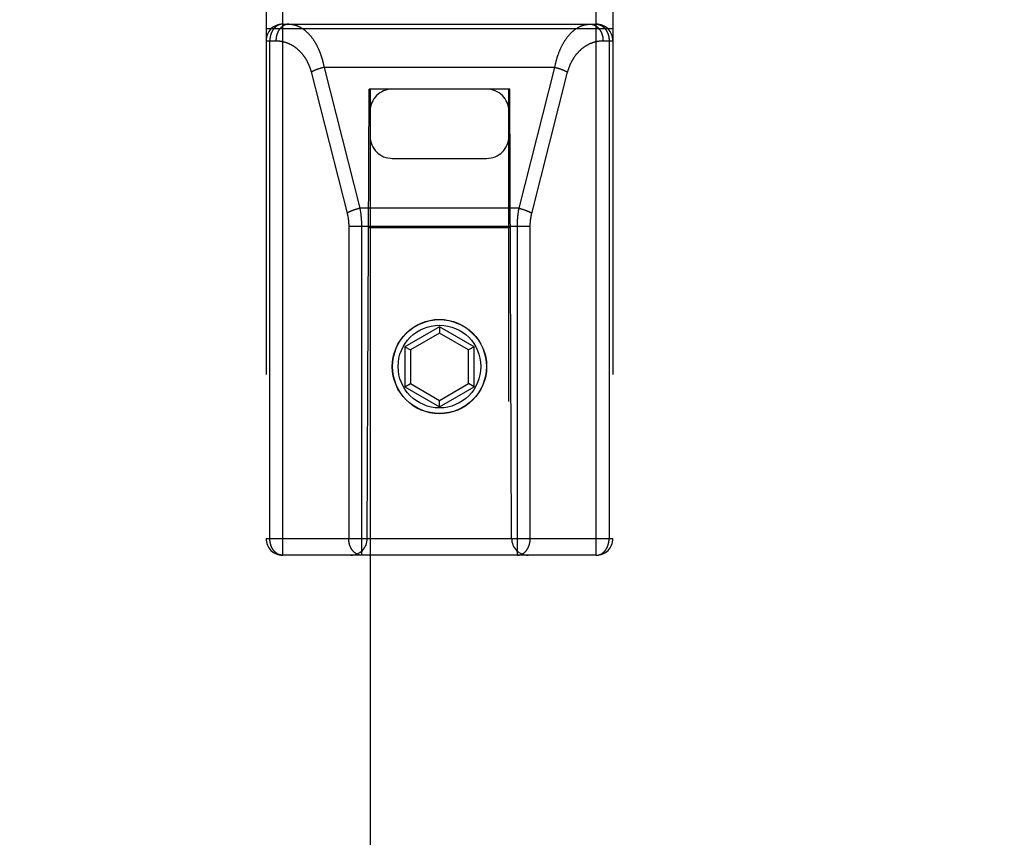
# Model space of a CAD drawing. Header units: inches. Extents: x 0 to 260, y 0 to 168.
# Tile 59 of 95: x 79.01 to 80.79, y 115.24 to 116.72. Entities that reach past the tile are written whole.
import ezdxf

# ---------------------------------------------------------------- set-up
doc = ezdxf.new("R2010")
doc.units = ezdxf.units.IN
doc.header["$LTSCALE"] = 14.290393
doc.header["$MEASUREMENT"] = 0
doc.linetypes.add('HIDDEN', pattern=[0.2, 0.1, -0.1])
doc.layers.get('0').update_dxf_attribs({"linetype": 'CONTINUOUS'})
for name, color, linetype in [('02___PRT_ALL_AXES', 7, 'CONTINUOUS'), ('DEFAULT_2', 8, 'HIDDEN'), ('DIMENSIONS', 7, 'CONTINUOUS')]:
    doc.layers.add(name, color=color, linetype=linetype)
doc.styles.get("Standard").update_dxf_attribs({"font": 'arial.ttf'})
doc.dimstyles.new('DIMSTYLE_1', dxfattribs={"dimtxt": 1.146288, "dimasz": 1.528384, "dimexe": 0.09, "dimexo": 0.07, "dimgap": 0.0375, "dimtad": 0, "dimtih": 1, "dimtoh": 1, "dimzin": 4, "dimdsep": 46, "dimtxsty": 'Standard', "dimblk": '_FILLED', "dimblk1": '_FILLED', "dimblk2": '_FILLED', "dimcen": 0.09, "dimazin": 1, "dimtfac": 1, "dimtofl": 0, "dimtmove": 0, "dimatfit": 3, "dimldrblk": '_FILLED', "dimfxl": 1, "dimtolj": 1, "dimtzin": 4, "dimarcsym": 0})

# ---------------------------------------------------------------- blocks, each defined once
blk = doc.blocks.new('_FILLED')
at = {"color": 0, "linetype": 'ByBlock'}
blk.add_solid([(0, 0), (-1, 0.2), (-1, -0.2)], dxfattribs=at)
blk = doc.blocks.new('*D13')
at = {"layer": 'DIMENSIONS', "color": 2, "linetype": 'Continuous'}
for p, q in [((78.955, 94.312), (76.0215, 94.312)), ((82.58, 94.312), (85.6367, 94.312))]:
    blk.add_line(p, q, dxfattribs=at)
at = {"layer": 'DIMENSIONS', "color": 2, "linetype": 'Continuous', "xscale": 1.5283842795, "yscale": 1.5283842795, "zscale": 1.5283842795}
blk.add_blockref('_FILLED', (78.955, 94.312), dxfattribs=at)
at = {"layer": 'DIMENSIONS', "color": 2, "linetype": 'Continuous', "xscale": 1.5283842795, "yscale": 1.5283842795, "zscale": 1.5283842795, "rotation": 180}
blk.add_blockref('_FILLED', (82.58, 94.312), dxfattribs=at)
at = {"layer": 'DIMENSIONS', "color": 2, "linetype": 'Continuous', "insert": (75.4483, 94.8852), "char_height": 1.14629, "width": 3.115006, "attachment_point": 3, "line_spacing_factor": 0.9}
blk.add_mtext('3.63', dxfattribs=at)
blk = doc.blocks.new('*D16')
at = {"layer": 'DIMENSIONS', "color": 2, "linetype": 'Continuous'}
for p, q in [((61.6347, 117.6696), (61.6347, 120.9207)), ((61.6347, 120.9207), (62.972, 120.9207)), ((61.4967, 116.5446), (63.0102, 116.5446)), ((61.6347, 116.5446), (61.6347, 113.4878))]:
    blk.add_line(p, q, dxfattribs=at)
at = {"layer": 'DIMENSIONS', "color": 2, "linetype": 'Continuous', "xscale": 1.5283842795, "yscale": 1.5283842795, "zscale": 1.5283842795}
for p, rotation in [((61.6347, 117.6696), 270), ((61.6347, 116.5446), 90)]:
    blk.add_blockref('_FILLED', p, dxfattribs=dict(at, rotation=rotation))
at = {"layer": 'DIMENSIONS', "color": 2, "linetype": 'Continuous', "insert": (63.5452, 121.4938), "char_height": 1.14629, "width": 3.115006, "attachment_point": 1, "line_spacing_factor": 0.9}
blk.add_mtext('1.13', dxfattribs=at)

msp = doc.modelspace()

# ---------------------------------------------------------------- linework, layer by layer
at = {"layer": '02___PRT_ALL_AXES', "color": 8, "linetype": 'HIDDEN'}
msp.add_circle((79.7675, 116.0921), 0.085, dxfattribs=at)
at = {"layer": 'DEFAULT_2', "color": 8, "linetype": 'HIDDEN'}
for p, q in [((79.485, 115.7521), (79.485, 117.5371)), ((80.05, 115.7521), (80.05, 117.5371)), ((79.455, 117.5071), (79.455, 115.7821)), ((80.08, 117.5071), (80.08, 115.7821)), ((79.485, 116.7091), (80.05, 116.7091)), ((79.455, 116.7011), (80.08, 116.7011)), ((79.455, 116.6791), (79.4729, 116.6791)), ((79.4619, 115.7821), (79.4619, 116.6791)), ((80.0621, 116.6791), (80.08, 116.6791)), ((80.073, 116.6791), (80.073, 115.7821)), ((79.5363, 116.6232), (79.6011, 116.3685)), ((79.5501, 116.6286), (79.5494, 116.6283)), ((79.5509, 116.6288), (79.5501, 116.6286)), ((79.5517, 116.6291), (79.5509, 116.6288)), ((79.5525, 116.6294), (79.5517, 116.6291)), ((79.5534, 116.6296), (79.5525, 116.6294)), ((79.5554, 116.6302), (79.5546, 116.63)), ((79.5562, 116.6304), (79.5554, 116.6302)), ((79.557, 116.6306), (79.5562, 116.6304)), ((79.5579, 116.6308), (79.557, 116.6306)), ((79.5587, 116.631), (79.5579, 116.6308)), ((79.5595, 116.6312), (79.5587, 116.631)), ((79.5595, 116.6312), (79.6241, 116.3772)), ((79.9754, 116.6312), (79.5595, 116.6312)), ((79.9108, 116.3772), (79.9754, 116.6312)), ((79.9337, 116.3677), (79.9984, 116.6225)), ((79.9754, 116.6312), (79.9762, 116.631)), ((79.9762, 116.631), (79.977, 116.6308)), ((79.977, 116.6308), (79.9779, 116.6306)), ((79.9779, 116.6306), (79.9787, 116.6304)), ((79.9787, 116.6304), (79.9795, 116.6302)), ((79.9795, 116.6302), (79.9803, 116.63)), ((79.9803, 116.63), (79.9812, 116.6297)), ((79.9812, 116.6297), (79.982, 116.6295)), ((79.982, 116.6295), (79.9828, 116.6292)), ((79.9828, 116.6292), (79.9836, 116.629)), ((79.9836, 116.629), (79.9844, 116.6287)), ((79.6375, 115.7821), (79.641, 116.5921)), ((79.6425, 116.5921), (79.641, 116.5921)), ((79.6425, 116.5921), (79.6425, 84.5903)), ((79.8925, 116.5921), (79.6425, 116.5921)), ((79.8925, 84.5903), (79.8925, 116.5921)), ((79.894, 116.5921), (79.8925, 116.5921)), ((79.8975, 115.7821), (79.894, 116.5921)), ((79.6825, 116.4671), (79.8525, 116.4671)), ((79.6147, 116.3746), (79.6139, 116.3743)), ((79.6155, 116.3748), (79.6147, 116.3746)), ((79.6163, 116.3751), (79.6155, 116.3748)), ((79.6171, 116.3753), (79.6163, 116.3751)), ((79.6179, 116.3756), (79.6171, 116.3753)), ((79.62, 116.3762), (79.6192, 116.3759)), ((79.6208, 116.3764), (79.62, 116.3762)), ((79.6216, 116.3766), (79.6208, 116.3764)), ((79.6225, 116.3768), (79.6216, 116.3766)), ((79.6233, 116.377), (79.6225, 116.3768)), ((79.6241, 116.3772), (79.6233, 116.377)), ((79.9108, 116.3772), (79.6241, 116.3772)), ((79.9108, 116.3772), (79.9116, 116.377)), ((79.9116, 116.377), (79.9125, 116.3768)), ((79.9125, 116.3768), (79.9133, 116.3766)), ((79.9133, 116.3766), (79.9141, 116.3764)), ((79.9141, 116.3764), (79.9149, 116.3762)), ((79.9149, 116.3762), (79.9158, 116.3759)), ((79.9158, 116.3759), (79.9166, 116.3757)), ((79.9166, 116.3757), (79.9174, 116.3755)), ((79.9174, 116.3755), (79.9182, 116.3752)), ((79.9182, 116.3752), (79.919, 116.375)), ((79.919, 116.375), (79.9198, 116.3747)), ((79.604, 116.3458), (79.604, 115.7821)), ((79.604, 116.3451), (79.931, 116.3451)), ((79.627, 116.3461), (79.627, 115.7521)), ((79.895, 116.3421), (79.6399, 116.3421)), ((79.7675, 116.1639), (79.705, 116.1278)), ((79.7675, 116.1639), (79.7675, 116.1524)), ((79.83, 116.1278), (79.7675, 116.1639)), ((79.7675, 116.1524), (79.715, 116.1221)), ((79.82, 116.1221), (79.7675, 116.1524)), ((79.705, 116.1278), (79.705, 116.0557)), ((79.705, 116.1278), (79.715, 116.1221)), ((79.715, 116.1221), (79.715, 116.0615)), ((79.83, 116.1278), (79.82, 116.1221)), ((79.82, 116.0615), (79.82, 116.1221)), ((79.83, 116.0557), (79.83, 116.1278)), ((79.705, 116.0557), (79.715, 116.0615)), ((79.705, 116.0557), (79.7675, 116.0196)), ((79.715, 116.0615), (79.7675, 116.0311)), ((79.7675, 116.0311), (79.82, 116.0615)), ((79.7675, 116.0196), (79.83, 116.0557)), ((79.83, 116.0557), (79.82, 116.0615)), ((79.7675, 116.0196), (79.7675, 116.0311)), ((79.455, 115.7821), (80.08, 115.7821)), ((80.05, 115.7521), (79.485, 115.7521))]:
    msp.add_line(p, q, dxfattribs=at)
for points in [[(79.485, 116.7091), (79.4846, 116.7091), (79.4843, 116.7091), (79.484, 116.7091), (79.4837, 116.709), (79.4834, 116.709), (79.4831, 116.709), (79.4827, 116.7089), (79.4824, 116.7089), (79.4821, 116.7088), (79.4818, 116.7088), (79.4814, 116.7087), (79.4811, 116.7087), (79.4808, 116.7086), (79.4805, 116.7085), (79.4802, 116.7084), (79.4799, 116.7083), (79.4795, 116.7082), (79.4792, 116.7081), (79.4789, 116.708), (79.4786, 116.7079), (79.4783, 116.7078), (79.478, 116.7077), (79.4777, 116.7075), (79.4774, 116.7074), (79.4771, 116.7073), (79.4768, 116.7071), (79.4765, 116.707), (79.4762, 116.7068), (79.4759, 116.7066), (79.4756, 116.7065), (79.4753, 116.7063), (79.475, 116.7061), (79.4747, 116.7059), (79.4744, 116.7057), (79.4741, 116.7055), (79.4738, 116.7053), (79.4735, 116.7051), (79.4733, 116.7049), (79.473, 116.7047), (79.4727, 116.7045), (79.4724, 116.7043), (79.4722, 116.704), (79.4719, 116.7038), (79.4716, 116.7036), (79.4714, 116.7033), (79.4711, 116.7031), (79.4708, 116.7028), (79.4706, 116.7025), (79.4703, 116.7023), (79.4701, 116.702), (79.4698, 116.7017), (79.4696, 116.7015), (79.4694, 116.7012), (79.4691, 116.7009), (79.4689, 116.7006), (79.4687, 116.7003), (79.4684, 116.7), (79.4682, 116.6997), (79.468, 116.6994), (79.4678, 116.6991), (79.4676, 116.6988), (79.4673, 116.6984), (79.4671, 116.6981), (79.4669, 116.6978), (79.4667, 116.6975), (79.4665, 116.6971), (79.4663, 116.6968), (79.4662, 116.6965), (79.466, 116.6961), (79.4658, 116.6958), (79.4656, 116.6954), (79.4654, 116.6951), (79.4653, 116.6947), (79.4651, 116.6943), (79.4649, 116.694), (79.4648, 116.6936), (79.4646, 116.6932), (79.4645, 116.6929), (79.4643, 116.6925), (79.4642, 116.6921), (79.464, 116.6917), (79.4639, 116.6913), (79.4638, 116.691), (79.4637, 116.6906), (79.4635, 116.6902), (79.4634, 116.6898), (79.4633, 116.6894), (79.4632, 116.689), (79.4631, 116.6886), (79.463, 116.6882), (79.4629, 116.6878), (79.4628, 116.6874), (79.4627, 116.687), (79.4626, 116.6866), (79.4625, 116.6862), (79.4625, 116.6858), (79.4624, 116.6853), (79.4623, 116.6849), (79.4623, 116.6845), (79.4622, 116.6841), (79.4622, 116.6837), (79.4621, 116.6833), (79.4621, 116.6829), (79.462, 116.6824), (79.462, 116.682), (79.462, 116.6816), (79.4619, 116.6812), (79.4619, 116.6808), (79.4619, 116.6803), (79.4619, 116.6799), (79.4619, 116.6795), (79.4619, 116.6791)], [(79.4959, 116.7091), (79.4956, 116.7091), (79.4953, 116.7091), (79.4949, 116.709), (79.4946, 116.709), (79.4943, 116.709), (79.4939, 116.709), (79.4936, 116.7089), (79.4933, 116.7089), (79.493, 116.7088), (79.4926, 116.7088), (79.4923, 116.7087), (79.492, 116.7086), (79.4917, 116.7086), (79.4913, 116.7085), (79.491, 116.7084), (79.4907, 116.7083), (79.4904, 116.7082), (79.4901, 116.7081), (79.4897, 116.708), (79.4894, 116.7079), (79.4891, 116.7077), (79.4888, 116.7076), (79.4885, 116.7075), (79.4882, 116.7073), (79.4879, 116.7072), (79.4876, 116.707), (79.4872, 116.7069), (79.4869, 116.7067), (79.4866, 116.7065), (79.4863, 116.7064), (79.486, 116.7062), (79.4857, 116.706), (79.4855, 116.7058), (79.4852, 116.7056), (79.4849, 116.7054), (79.4846, 116.7052), (79.4843, 116.705), (79.484, 116.7048), (79.4837, 116.7045), (79.4835, 116.7043), (79.4832, 116.7041), (79.4829, 116.7038), (79.4826, 116.7036), (79.4824, 116.7033), (79.4821, 116.7031), (79.4818, 116.7028), (79.4816, 116.7026), (79.4813, 116.7023), (79.4811, 116.702), (79.4808, 116.7017), (79.4806, 116.7015), (79.4803, 116.7012), (79.4801, 116.7009), (79.4798, 116.7006), (79.4796, 116.7003), (79.4794, 116.7), (79.4792, 116.6997), (79.4789, 116.6994), (79.4787, 116.699), (79.4785, 116.6987), (79.4783, 116.6984), (79.4781, 116.6981), (79.4779, 116.6977), (79.4777, 116.6974), (79.4775, 116.6971), (79.4773, 116.6967), (79.4771, 116.6964), (79.4769, 116.696), (79.4767, 116.6957), (79.4765, 116.6953), (79.4763, 116.6949), (79.4762, 116.6946), (79.476, 116.6942), (79.4758, 116.6938), (79.4757, 116.6935), (79.4755, 116.6931), (79.4754, 116.6927), (79.4752, 116.6923), (79.4751, 116.6919), (79.4749, 116.6915), (79.4748, 116.6911), (79.4747, 116.6908), (79.4745, 116.6904), (79.4744, 116.69), (79.4743, 116.6896), (79.4742, 116.6892), (79.4741, 116.6888), (79.474, 116.6883), (79.4739, 116.6879), (79.4738, 116.6875), (79.4737, 116.6871), (79.4736, 116.6867), (79.4735, 116.6863), (79.4735, 116.6859), (79.4734, 116.6855), (79.4733, 116.685), (79.4733, 116.6846), (79.4732, 116.6842), (79.4731, 116.6838), (79.4731, 116.6833), (79.473, 116.6829), (79.473, 116.6825), (79.473, 116.6821), (79.4729, 116.6816), (79.4729, 116.6812), (79.4729, 116.6808), (79.4729, 116.6804), (79.4729, 116.6799), (79.4729, 116.6795), (79.4729, 116.6791)], [(79.4959, 116.7091), (79.4966, 116.7091), (79.4974, 116.709), (79.4981, 116.709), (79.4988, 116.709), (79.4995, 116.7089), (79.5003, 116.7088), (79.501, 116.7088), (79.5017, 116.7087), (79.5024, 116.7085), (79.5032, 116.7084), (79.5039, 116.7083), (79.5046, 116.7081), (79.5053, 116.708), (79.506, 116.7078), (79.5067, 116.7076), (79.5074, 116.7074), (79.5082, 116.7072), (79.5089, 116.707), (79.5096, 116.7067), (79.5103, 116.7065), (79.511, 116.7062), (79.5117, 116.7059), (79.5124, 116.7057), (79.5131, 116.7054), (79.5138, 116.7051), (79.5144, 116.7047), (79.5151, 116.7044), (79.5158, 116.704), (79.5165, 116.7037), (79.5172, 116.7033), (79.5178, 116.7029), (79.5185, 116.7025), (79.5192, 116.7021), (79.5198, 116.7017), (79.5205, 116.7013), (79.5212, 116.7009), (79.5218, 116.7004), (79.5225, 116.7), (79.5231, 116.6995), (79.5237, 116.699), (79.5244, 116.6985), (79.525, 116.698), (79.5256, 116.6975), (79.5263, 116.697), (79.5269, 116.6964), (79.5275, 116.6959), (79.5281, 116.6954), (79.5287, 116.6948), (79.5293, 116.6942), (79.5299, 116.6936), (79.5305, 116.6931), (79.5311, 116.6925), (79.5317, 116.6919), (79.5322, 116.6912), (79.5328, 116.6906), (79.5334, 116.69), (79.5339, 116.6893), (79.5345, 116.6887), (79.5351, 116.688), (79.5356, 116.6874), (79.5361, 116.6867), (79.5367, 116.686), (79.5372, 116.6853), (79.5377, 116.6846), (79.5383, 116.6839), (79.5388, 116.6832), (79.5393, 116.6825), (79.5398, 116.6818), (79.5403, 116.681), (79.5408, 116.6803), (79.5413, 116.6795), (79.5418, 116.6788), (79.5422, 116.678), (79.5427, 116.6773), (79.5432, 116.6765), (79.5436, 116.6757), (79.5441, 116.6749), (79.5446, 116.6741), (79.545, 116.6733), (79.5454, 116.6725), (79.5459, 116.6717), (79.5463, 116.6709), (79.5467, 116.6701), (79.5471, 116.6693), (79.5475, 116.6684), (79.548, 116.6676), (79.5484, 116.6668), (79.5487, 116.6659), (79.5491, 116.6651), (79.5495, 116.6642), (79.5499, 116.6634), (79.5503, 116.6625), (79.5506, 116.6617), (79.551, 116.6608), (79.5514, 116.6599), (79.5517, 116.659), (79.552, 116.6581), (79.5524, 116.6573), (79.5527, 116.6564), (79.553, 116.6555), (79.5534, 116.6546), (79.5537, 116.6537), (79.554, 116.6528), (79.5543, 116.6519), (79.5546, 116.651), (79.5549, 116.65), (79.5552, 116.6491), (79.5554, 116.6482), (79.5557, 116.6473), (79.556, 116.6464), (79.5563, 116.6454), (79.5565, 116.6445), (79.5568, 116.6436), (79.557, 116.6426), (79.5572, 116.6417), (79.5575, 116.6408), (79.5577, 116.6398), (79.5579, 116.6389), (79.5582, 116.6379), (79.5584, 116.637), (79.5586, 116.636), (79.5588, 116.6351), (79.559, 116.6341), (79.5592, 116.6332), (79.5594, 116.6322), (79.5595, 116.6312)], [(79.9754, 116.6312), (79.9756, 116.6322), (79.9757, 116.6332), (79.9759, 116.6342), (79.9761, 116.6351), (79.9763, 116.6361), (79.9766, 116.6371), (79.9768, 116.638), (79.977, 116.639), (79.9772, 116.6399), (79.9775, 116.6409), (79.9777, 116.6419), (79.978, 116.6428), (79.9782, 116.6438), (79.9785, 116.6447), (79.9787, 116.6457), (79.979, 116.6466), (79.9793, 116.6475), (79.9796, 116.6485), (79.9798, 116.6494), (79.9801, 116.6503), (79.9804, 116.6513), (79.9807, 116.6522), (79.981, 116.6531), (79.9814, 116.654), (79.9817, 116.6549), (79.982, 116.6558), (79.9823, 116.6568), (79.9827, 116.6577), (79.983, 116.6586), (79.9834, 116.6594), (79.9837, 116.6603), (79.9841, 116.6612), (79.9845, 116.6621), (79.9848, 116.663), (79.9852, 116.6639), (79.9856, 116.6647), (79.986, 116.6656), (79.9864, 116.6665), (79.9868, 116.6673), (79.9872, 116.6682), (79.9876, 116.669), (79.9881, 116.6698), (79.9885, 116.6707), (79.9889, 116.6715), (79.9894, 116.6723), (79.9898, 116.6731), (79.9903, 116.674), (79.9907, 116.6748), (79.9912, 116.6756), (79.9917, 116.6764), (79.9921, 116.6771), (79.9926, 116.6779), (79.9931, 116.6787), (79.9936, 116.6795), (79.9941, 116.6802), (79.9946, 116.681), (79.9951, 116.6817), (79.9956, 116.6825), (79.9961, 116.6832), (79.9967, 116.6839), (79.9972, 116.6846), (79.9977, 116.6853), (79.9983, 116.686), (79.9988, 116.6867), (79.9994, 116.6874), (79.9999, 116.6881), (80.0005, 116.6888), (80.001, 116.6894), (80.0016, 116.6901), (80.0022, 116.6907), (80.0028, 116.6914), (80.0034, 116.692), (80.004, 116.6926), (80.0046, 116.6932), (80.0052, 116.6938), (80.0058, 116.6944), (80.0064, 116.695), (80.007, 116.6955), (80.0076, 116.6961), (80.0083, 116.6966), (80.0089, 116.6972), (80.0095, 116.6977), (80.0102, 116.6982), (80.0108, 116.6987), (80.0115, 116.6992), (80.0121, 116.6997), (80.0128, 116.7002), (80.0134, 116.7006), (80.0141, 116.7011), (80.0148, 116.7015), (80.0154, 116.7019), (80.0161, 116.7024), (80.0168, 116.7028), (80.0175, 116.7032), (80.0181, 116.7035), (80.0188, 116.7039), (80.0195, 116.7043), (80.0202, 116.7046), (80.0209, 116.7049), (80.0216, 116.7053), (80.0223, 116.7056), (80.023, 116.7059), (80.0237, 116.7061), (80.0244, 116.7064), (80.0252, 116.7067), (80.0259, 116.7069), (80.0266, 116.7071), (80.0273, 116.7074), (80.028, 116.7076), (80.0288, 116.7078), (80.0295, 116.7079), (80.0302, 116.7081), (80.0309, 116.7083), (80.0317, 116.7084), (80.0324, 116.7085), (80.0331, 116.7086), (80.0339, 116.7087), (80.0346, 116.7088), (80.0353, 116.7089), (80.0361, 116.709), (80.0368, 116.709), (80.0375, 116.709), (80.0383, 116.7091), (80.039, 116.7091)], [(80.039, 116.7091), (80.0393, 116.7091), (80.0397, 116.7091), (80.04, 116.709), (80.0403, 116.709), (80.0406, 116.709), (80.041, 116.709), (80.0413, 116.7089), (80.0416, 116.7089), (80.0419, 116.7088), (80.0423, 116.7088), (80.0426, 116.7087), (80.0429, 116.7086), (80.0433, 116.7086), (80.0436, 116.7085), (80.0439, 116.7084), (80.0442, 116.7083), (80.0445, 116.7082), (80.0449, 116.7081), (80.0452, 116.708), (80.0455, 116.7079), (80.0458, 116.7077), (80.0461, 116.7076), (80.0464, 116.7075), (80.0467, 116.7073), (80.0471, 116.7072), (80.0474, 116.707), (80.0477, 116.7069), (80.048, 116.7067), (80.0483, 116.7065), (80.0486, 116.7064), (80.0489, 116.7062), (80.0492, 116.706), (80.0495, 116.7058), (80.0498, 116.7056), (80.05, 116.7054), (80.0503, 116.7052), (80.0506, 116.705), (80.0509, 116.7048), (80.0512, 116.7045), (80.0515, 116.7043), (80.0517, 116.7041), (80.052, 116.7038), (80.0523, 116.7036), (80.0526, 116.7033), (80.0528, 116.7031), (80.0531, 116.7028), (80.0533, 116.7026), (80.0536, 116.7023), (80.0538, 116.702), (80.0541, 116.7017), (80.0543, 116.7015), (80.0546, 116.7012), (80.0548, 116.7009), (80.0551, 116.7006), (80.0553, 116.7003), (80.0555, 116.7), (80.0558, 116.6997), (80.056, 116.6994), (80.0562, 116.699), (80.0564, 116.6987), (80.0566, 116.6984), (80.0569, 116.6981), (80.0571, 116.6977), (80.0573, 116.6974), (80.0575, 116.6971), (80.0577, 116.6967), (80.0578, 116.6964), (80.058, 116.696), (80.0582, 116.6957), (80.0584, 116.6953), (80.0586, 116.6949), (80.0587, 116.6946), (80.0589, 116.6942), (80.0591, 116.6938), (80.0592, 116.6935), (80.0594, 116.6931), (80.0595, 116.6927), (80.0597, 116.6923), (80.0598, 116.6919), (80.06, 116.6915), (80.0601, 116.6911), (80.0602, 116.6908), (80.0604, 116.6904), (80.0605, 116.69), (80.0606, 116.6896), (80.0607, 116.6892), (80.0608, 116.6888), (80.0609, 116.6883), (80.061, 116.6879), (80.0611, 116.6875), (80.0612, 116.6871), (80.0613, 116.6867), (80.0614, 116.6863), (80.0615, 116.6859), (80.0615, 116.6855), (80.0616, 116.685), (80.0617, 116.6846), (80.0617, 116.6842), (80.0618, 116.6838), (80.0618, 116.6833), (80.0619, 116.6829), (80.0619, 116.6825), (80.0619, 116.6821), (80.062, 116.6816), (80.062, 116.6812), (80.062, 116.6808), (80.062, 116.6804), (80.0621, 116.6799), (80.0621, 116.6795), (80.0621, 116.6791)], [(80.05, 116.7091), (80.0503, 116.7091), (80.0506, 116.7091), (80.0509, 116.7091), (80.0512, 116.709), (80.0515, 116.709), (80.0519, 116.709), (80.0522, 116.7089), (80.0525, 116.7089), (80.0528, 116.7088), (80.0532, 116.7088), (80.0535, 116.7087), (80.0538, 116.7087), (80.0541, 116.7086), (80.0544, 116.7085), (80.0547, 116.7084), (80.0551, 116.7083), (80.0554, 116.7082), (80.0557, 116.7081), (80.056, 116.708), (80.0563, 116.7079), (80.0566, 116.7078), (80.0569, 116.7077), (80.0572, 116.7075), (80.0576, 116.7074), (80.0579, 116.7073), (80.0582, 116.7071), (80.0585, 116.707), (80.0588, 116.7068), (80.0591, 116.7066), (80.0594, 116.7065), (80.0597, 116.7063), (80.0599, 116.7061), (80.0602, 116.7059), (80.0605, 116.7057), (80.0608, 116.7055), (80.0611, 116.7053), (80.0614, 116.7051), (80.0617, 116.7049), (80.0619, 116.7047), (80.0622, 116.7045), (80.0625, 116.7043), (80.0628, 116.704), (80.063, 116.7038), (80.0633, 116.7036), (80.0636, 116.7033), (80.0638, 116.7031), (80.0641, 116.7028), (80.0643, 116.7025), (80.0646, 116.7023), (80.0648, 116.702), (80.0651, 116.7017), (80.0653, 116.7015), (80.0656, 116.7012), (80.0658, 116.7009), (80.066, 116.7006), (80.0663, 116.7003), (80.0665, 116.7), (80.0667, 116.6997), (80.0669, 116.6994), (80.0671, 116.6991), (80.0674, 116.6988), (80.0676, 116.6984), (80.0678, 116.6981), (80.068, 116.6978), (80.0682, 116.6975), (80.0684, 116.6971), (80.0686, 116.6968), (80.0688, 116.6965), (80.0689, 116.6961), (80.0691, 116.6958), (80.0693, 116.6954), (80.0695, 116.6951), (80.0697, 116.6947), (80.0698, 116.6943), (80.07, 116.694), (80.0701, 116.6936), (80.0703, 116.6932), (80.0704, 116.6929), (80.0706, 116.6925), (80.0707, 116.6921), (80.0709, 116.6917), (80.071, 116.6913), (80.0711, 116.691), (80.0713, 116.6906), (80.0714, 116.6902), (80.0715, 116.6898), (80.0716, 116.6894), (80.0717, 116.689), (80.0718, 116.6886), (80.0719, 116.6882), (80.072, 116.6878), (80.0721, 116.6874), (80.0722, 116.687), (80.0723, 116.6866), (80.0724, 116.6862), (80.0724, 116.6858), (80.0725, 116.6853), (80.0726, 116.6849), (80.0726, 116.6845), (80.0727, 116.6841), (80.0727, 116.6837), (80.0728, 116.6833), (80.0728, 116.6829), (80.0729, 116.6824), (80.0729, 116.682), (80.0729, 116.6816), (80.073, 116.6812), (80.073, 116.6808), (80.073, 116.6803), (80.073, 116.6799), (80.073, 116.6795), (80.073, 116.6791)], [(79.4729, 116.6791), (79.4736, 116.6791), (79.4743, 116.6791), (79.475, 116.679), (79.4758, 116.679), (79.4765, 116.679), (79.4772, 116.6789), (79.4779, 116.6788), (79.4787, 116.6788), (79.4794, 116.6787), (79.4801, 116.6786), (79.4808, 116.6785), (79.4815, 116.6784), (79.4822, 116.6783), (79.483, 116.6781), (79.4837, 116.678), (79.4844, 116.6779), (79.4851, 116.6777), (79.4858, 116.6775), (79.4865, 116.6774), (79.4872, 116.6772), (79.4879, 116.677), (79.4886, 116.6768), (79.4893, 116.6766), (79.49, 116.6764), (79.4907, 116.6761), (79.4914, 116.6759), (79.4921, 116.6757), (79.4927, 116.6754), (79.4934, 116.6752), (79.4941, 116.6749), (79.4948, 116.6746), (79.4954, 116.6743), (79.4961, 116.674), (79.4968, 116.6737), (79.4974, 116.6734), (79.4981, 116.6731), (79.4987, 116.6728), (79.4994, 116.6724), (79.5, 116.6721), (79.5007, 116.6717), (79.5013, 116.6714), (79.5019, 116.671), (79.5026, 116.6707), (79.5032, 116.6703), (79.5038, 116.6699), (79.5044, 116.6695), (79.505, 116.6691), (79.5056, 116.6687), (79.5062, 116.6683), (79.5068, 116.6679), (79.5074, 116.6674), (79.508, 116.667), (79.5086, 116.6666), (79.5092, 116.6661), (79.5097, 116.6656), (79.5103, 116.6652), (79.5109, 116.6647), (79.5114, 116.6642), (79.512, 116.6638), (79.5125, 116.6633), (79.5131, 116.6628), (79.5136, 116.6623), (79.5141, 116.6618), (79.5147, 116.6613), (79.5152, 116.6608), (79.5157, 116.6603), (79.5162, 116.6597), (79.5167, 116.6592), (79.5172, 116.6587), (79.5177, 116.6581), (79.5182, 116.6576), (79.5187, 116.6571), (79.5192, 116.6565), (79.5196, 116.6559), (79.5201, 116.6554), (79.5206, 116.6548), (79.521, 116.6542), (79.5215, 116.6537), (79.5219, 116.6531), (79.5224, 116.6525), (79.5228, 116.6519), (79.5232, 116.6513), (79.5237, 116.6507), (79.5241, 116.6501), (79.5245, 116.6495), (79.5249, 116.6489), (79.5253, 116.6483), (79.5257, 116.6477), (79.5261, 116.6471), (79.5265, 116.6465), (79.5268, 116.6458), (79.5272, 116.6452), (79.5276, 116.6446), (79.5279, 116.644), (79.5283, 116.6433), (79.5286, 116.6427), (79.529, 116.642), (79.5293, 116.6414), (79.5296, 116.6407), (79.53, 116.6401), (79.5303, 116.6394), (79.5306, 116.6388), (79.5309, 116.6381), (79.5312, 116.6375), (79.5315, 116.6368), (79.5318, 116.6361), (79.5321, 116.6355), (79.5324, 116.6348), (79.5327, 116.6341), (79.5329, 116.6335), (79.5332, 116.6328), (79.5334, 116.6321), (79.5337, 116.6314), (79.5339, 116.6308), (79.5342, 116.6301), (79.5344, 116.6294), (79.5346, 116.6287), (79.5349, 116.628), (79.5351, 116.6273), (79.5353, 116.6266), (79.5355, 116.626), (79.5357, 116.6253), (79.5359, 116.6246), (79.5361, 116.6239), (79.5363, 116.6232)], [(79.9984, 116.6225), (79.9986, 116.6232), (79.9988, 116.6239), (79.999, 116.6246), (79.9992, 116.6253), (79.9994, 116.626), (79.9996, 116.6267), (79.9998, 116.6274), (80.0001, 116.6281), (80.0003, 116.6288), (80.0005, 116.6295), (80.0008, 116.6302), (80.001, 116.6309), (80.0013, 116.6316), (80.0015, 116.6323), (80.0018, 116.6329), (80.0021, 116.6336), (80.0023, 116.6343), (80.0026, 116.635), (80.0029, 116.6357), (80.0032, 116.6364), (80.0035, 116.637), (80.0038, 116.6377), (80.0041, 116.6384), (80.0044, 116.639), (80.0047, 116.6397), (80.0051, 116.6404), (80.0054, 116.641), (80.0058, 116.6417), (80.0061, 116.6423), (80.0064, 116.643), (80.0068, 116.6436), (80.0072, 116.6443), (80.0075, 116.6449), (80.0079, 116.6456), (80.0083, 116.6462), (80.0087, 116.6468), (80.0091, 116.6475), (80.0095, 116.6481), (80.0099, 116.6487), (80.0103, 116.6493), (80.0107, 116.6499), (80.0111, 116.6505), (80.0116, 116.6512), (80.012, 116.6518), (80.0124, 116.6524), (80.0129, 116.6529), (80.0133, 116.6535), (80.0138, 116.6541), (80.0142, 116.6547), (80.0147, 116.6553), (80.0152, 116.6559), (80.0157, 116.6564), (80.0162, 116.657), (80.0167, 116.6575), (80.0171, 116.6581), (80.0177, 116.6586), (80.0182, 116.6592), (80.0187, 116.6597), (80.0192, 116.6603), (80.0197, 116.6608), (80.0202, 116.6613), (80.0208, 116.6618), (80.0213, 116.6623), (80.0219, 116.6628), (80.0224, 116.6633), (80.023, 116.6638), (80.0235, 116.6643), (80.0241, 116.6648), (80.0247, 116.6653), (80.0253, 116.6657), (80.0258, 116.6662), (80.0264, 116.6666), (80.027, 116.6671), (80.0276, 116.6675), (80.0282, 116.668), (80.0288, 116.6684), (80.0295, 116.6688), (80.0301, 116.6692), (80.0307, 116.6696), (80.0313, 116.67), (80.0319, 116.6704), (80.0326, 116.6708), (80.0332, 116.6712), (80.0339, 116.6715), (80.0345, 116.6719), (80.0352, 116.6722), (80.0358, 116.6726), (80.0365, 116.6729), (80.0371, 116.6733), (80.0378, 116.6736), (80.0385, 116.6739), (80.0392, 116.6742), (80.0398, 116.6745), (80.0405, 116.6748), (80.0412, 116.675), (80.0419, 116.6753), (80.0426, 116.6756), (80.0433, 116.6758), (80.044, 116.6761), (80.0447, 116.6763), (80.0454, 116.6765), (80.0461, 116.6767), (80.0468, 116.6769), (80.0475, 116.6771), (80.0482, 116.6773), (80.0489, 116.6775), (80.0497, 116.6777), (80.0504, 116.6778), (80.0511, 116.678), (80.0518, 116.6781), (80.0525, 116.6783), (80.0533, 116.6784), (80.054, 116.6785), (80.0547, 116.6786), (80.0555, 116.6787), (80.0562, 116.6788), (80.0569, 116.6788), (80.0577, 116.6789), (80.0584, 116.679), (80.0591, 116.679), (80.0599, 116.679), (80.0606, 116.6791), (80.0613, 116.6791), (80.0621, 116.6791)], [(79.5494, 116.6283), (79.549, 116.6282), (79.5486, 116.628), (79.5482, 116.6279), (79.5478, 116.6278), (79.5474, 116.6276), (79.5471, 116.6275), (79.5467, 116.6274), (79.5463, 116.6272), (79.546, 116.6271), (79.5456, 116.6269), (79.5452, 116.6268), (79.5449, 116.6266), (79.5445, 116.6265), (79.5441, 116.6263), (79.5438, 116.6262), (79.5434, 116.626), (79.5431, 116.6259), (79.5428, 116.6257), (79.5424, 116.6256), (79.5421, 116.6254), (79.5418, 116.6253), (79.5414, 116.6251), (79.5411, 116.625), (79.5408, 116.6248), (79.5405, 116.6247), (79.5402, 116.6245), (79.5398, 116.6244), (79.5395, 116.6242), (79.5392, 116.624), (79.5389, 116.6239), (79.5387, 116.6237), (79.5384, 116.6236), (79.5381, 116.6234), (79.5378, 116.6233), (79.5375, 116.6231), (79.5373, 116.6229), (79.537, 116.6228), (79.5367, 116.6226), (79.5365, 116.6225)], [(79.5546, 116.63), (79.5542, 116.6298), (79.5534, 116.6296)], [(79.9844, 116.6287), (79.9852, 116.6285), (79.9856, 116.6283), (79.9859, 116.6282), (79.9863, 116.628), (79.9867, 116.6279), (79.9871, 116.6278), (79.9875, 116.6276), (79.9878, 116.6275), (79.9882, 116.6274), (79.9886, 116.6272), (79.989, 116.6271), (79.9893, 116.6269), (79.9897, 116.6268), (79.9901, 116.6266), (79.9904, 116.6265), (79.9908, 116.6263), (79.9911, 116.6262), (79.9915, 116.626), (79.9918, 116.6259), (79.9922, 116.6257), (79.9925, 116.6256), (79.9928, 116.6254), (79.9932, 116.6253), (79.9935, 116.6251), (79.9938, 116.625), (79.9941, 116.6248), (79.9944, 116.6247), (79.9948, 116.6245), (79.9951, 116.6244), (79.9954, 116.6242), (79.9957, 116.624), (79.996, 116.6239), (79.9963, 116.6237), (79.9965, 116.6236), (79.9968, 116.6234), (79.9971, 116.6233), (79.9974, 116.6231), (79.9977, 116.6229), (79.9979, 116.6228), (79.9982, 116.6226), (79.9984, 116.6225)], [(79.6139, 116.3743), (79.6136, 116.3742), (79.6132, 116.374), (79.6128, 116.3739), (79.6124, 116.3738), (79.612, 116.3736), (79.6116, 116.3735), (79.6113, 116.3733), (79.6109, 116.3732), (79.6105, 116.3731), (79.6102, 116.3729), (79.6098, 116.3728), (79.6094, 116.3726), (79.6091, 116.3725), (79.6087, 116.3723), (79.6084, 116.3722), (79.608, 116.372), (79.6077, 116.3719), (79.6073, 116.3717), (79.607, 116.3716), (79.6067, 116.3714), (79.6063, 116.3713), (79.606, 116.3711), (79.6057, 116.371), (79.6054, 116.3708), (79.605, 116.3707), (79.6047, 116.3705), (79.6044, 116.3703), (79.6041, 116.3702), (79.6038, 116.37), (79.6035, 116.3699), (79.6032, 116.3697), (79.6029, 116.3696), (79.6027, 116.3694), (79.6024, 116.3692), (79.6021, 116.3691), (79.6018, 116.3689), (79.6016, 116.3688), (79.6013, 116.3686), (79.6011, 116.3685)], [(79.6011, 116.3685), (79.6012, 116.3678), (79.6014, 116.3671), (79.6016, 116.3664), (79.6017, 116.3657), (79.6018, 116.3651), (79.602, 116.3644), (79.6021, 116.3637), (79.6023, 116.363), (79.6024, 116.3624), (79.6025, 116.3617), (79.6026, 116.361), (79.6027, 116.3603), (79.6028, 116.3596), (79.603, 116.359), (79.603, 116.3583), (79.6031, 116.3576), (79.6032, 116.3569), (79.6033, 116.3562), (79.6034, 116.3555), (79.6035, 116.3548), (79.6035, 116.3542), (79.6036, 116.3535), (79.6037, 116.3528), (79.6037, 116.3521), (79.6038, 116.3514), (79.6038, 116.3507), (79.6038, 116.35), (79.6039, 116.3494), (79.6039, 116.3487), (79.6039, 116.3479), (79.6039, 116.3472), (79.604, 116.3465), (79.604, 116.3458)], [(79.6192, 116.3759), (79.6187, 116.3758), (79.6179, 116.3756)], [(79.6241, 116.3772), (79.6243, 116.3763), (79.6245, 116.3753), (79.6246, 116.3744), (79.6248, 116.3735), (79.6249, 116.3726), (79.6251, 116.3716), (79.6252, 116.3707), (79.6253, 116.3698), (79.6255, 116.3688), (79.6256, 116.3679), (79.6257, 116.367), (79.6258, 116.366), (79.6259, 116.3651), (79.626, 116.3642), (79.6261, 116.3632), (79.6262, 116.3623), (79.6263, 116.3613), (79.6264, 116.3604), (79.6265, 116.3595), (79.6265, 116.3585), (79.6266, 116.3576), (79.6267, 116.3566), (79.6267, 116.3557), (79.6268, 116.3547), (79.6268, 116.3538), (79.6269, 116.3529), (79.6269, 116.3519), (79.6269, 116.351), (79.627, 116.35), (79.627, 116.349), (79.627, 116.348), (79.627, 116.3471), (79.627, 116.3461)], [(79.9079, 115.7521), (79.9079, 116.346), (79.9079, 116.347), (79.9079, 116.3479), (79.9079, 116.3489), (79.9079, 116.3498), (79.908, 116.3508), (79.908, 116.3517), (79.908, 116.3527), (79.9081, 116.3536), (79.9081, 116.3546), (79.9082, 116.3555), (79.9082, 116.3564), (79.9083, 116.3574), (79.9084, 116.3583), (79.9084, 116.3593), (79.9085, 116.3602), (79.9086, 116.3612), (79.9087, 116.3621), (79.9088, 116.363), (79.9089, 116.364), (79.909, 116.3649), (79.9091, 116.3658), (79.9092, 116.3668), (79.9093, 116.3677), (79.9094, 116.3687), (79.9096, 116.3696), (79.9097, 116.3705), (79.9098, 116.3715), (79.91, 116.3724), (79.9101, 116.3734), (79.9103, 116.3743), (79.9104, 116.3753), (79.9106, 116.3763), (79.9108, 116.3772)], [(79.9198, 116.3747), (79.9206, 116.3744), (79.921, 116.3743), (79.9214, 116.3742), (79.9217, 116.374), (79.9221, 116.3739), (79.9225, 116.3738), (79.9229, 116.3736), (79.9233, 116.3735), (79.9236, 116.3733), (79.924, 116.3732), (79.9244, 116.3731), (79.9248, 116.3729), (79.9251, 116.3728), (79.9255, 116.3726), (79.9258, 116.3725), (79.9262, 116.3723), (79.9265, 116.3722), (79.9269, 116.372), (79.9272, 116.3719), (79.9276, 116.3717), (79.9279, 116.3716), (79.9282, 116.3714), (79.9286, 116.3713), (79.9289, 116.3711), (79.9292, 116.371), (79.9296, 116.3708), (79.9299, 116.3707), (79.9302, 116.3705), (79.9305, 116.3703), (79.9308, 116.3702), (79.9311, 116.37), (79.9314, 116.3699), (79.9317, 116.3697), (79.932, 116.3696), (79.9323, 116.3694), (79.9325, 116.3692), (79.9328, 116.3691), (79.9331, 116.3689), (79.9333, 116.3688), (79.9336, 116.3686), (79.9339, 116.3685)], [(79.931, 115.7821), (79.931, 116.3458), (79.931, 116.3465), (79.931, 116.3472), (79.931, 116.3478), (79.931, 116.3485), (79.931, 116.3492), (79.9311, 116.3499), (79.9311, 116.3506), (79.9312, 116.3513), (79.9312, 116.352), (79.9313, 116.3527), (79.9313, 116.3533), (79.9314, 116.354), (79.9314, 116.3547), (79.9315, 116.3554), (79.9316, 116.3561), (79.9317, 116.3568), (79.9318, 116.3574), (79.9318, 116.3581), (79.9319, 116.3588), (79.932, 116.3595), (79.9322, 116.3602), (79.9323, 116.3609), (79.9324, 116.3615), (79.9325, 116.3622), (79.9326, 116.3629), (79.9328, 116.3636), (79.9329, 116.3643), (79.933, 116.3649), (79.9332, 116.3656), (79.9333, 116.3663), (79.9335, 116.367), (79.9337, 116.3677)], [(79.485, 115.7521), (79.4846, 115.7521), (79.4843, 115.7521), (79.484, 115.7521), (79.4837, 115.7521), (79.4834, 115.7521), (79.4831, 115.7522), (79.4827, 115.7522), (79.4824, 115.7523), (79.4821, 115.7523), (79.4818, 115.7524), (79.4814, 115.7524), (79.4811, 115.7525), (79.4808, 115.7526), (79.4805, 115.7526), (79.4802, 115.7527), (79.4799, 115.7528), (79.4795, 115.7529), (79.4792, 115.753), (79.4789, 115.7531), (79.4786, 115.7532), (79.4783, 115.7534), (79.478, 115.7535), (79.4777, 115.7536), (79.4774, 115.7537), (79.4771, 115.7539), (79.4768, 115.754), (79.4765, 115.7542), (79.4762, 115.7543), (79.4759, 115.7545), (79.4756, 115.7547), (79.4753, 115.7549), (79.475, 115.755), (79.4747, 115.7552), (79.4744, 115.7554), (79.4741, 115.7556), (79.4738, 115.7558), (79.4735, 115.756), (79.4733, 115.7562), (79.473, 115.7564), (79.4727, 115.7567), (79.4724, 115.7569), (79.4722, 115.7571), (79.4719, 115.7574), (79.4716, 115.7576), (79.4714, 115.7578), (79.4711, 115.7581), (79.4708, 115.7583), (79.4706, 115.7586), (79.4703, 115.7589), (79.4701, 115.7591), (79.4698, 115.7594), (79.4696, 115.7597), (79.4694, 115.76), (79.4691, 115.7603), (79.4689, 115.7606), (79.4687, 115.7608), (79.4684, 115.7611), (79.4682, 115.7615), (79.468, 115.7618), (79.4678, 115.7621), (79.4676, 115.7624), (79.4673, 115.7627), (79.4671, 115.763), (79.4669, 115.7634), (79.4667, 115.7637), (79.4665, 115.764), (79.4663, 115.7644), (79.4662, 115.7647), (79.466, 115.765), (79.4658, 115.7654), (79.4656, 115.7657), (79.4654, 115.7661), (79.4653, 115.7665), (79.4651, 115.7668), (79.4649, 115.7672), (79.4648, 115.7676), (79.4646, 115.7679), (79.4645, 115.7683), (79.4643, 115.7687), (79.4642, 115.769), (79.464, 115.7694), (79.4639, 115.7698), (79.4638, 115.7702), (79.4637, 115.7706), (79.4635, 115.771), (79.4634, 115.7714), (79.4633, 115.7718), (79.4632, 115.7722), (79.4631, 115.7726), (79.463, 115.773), (79.4629, 115.7734), (79.4628, 115.7738), (79.4627, 115.7742), (79.4626, 115.7746), (79.4625, 115.775), (79.4625, 115.7754), (79.4624, 115.7758), (79.4623, 115.7762), (79.4623, 115.7766), (79.4622, 115.777), (79.4622, 115.7775), (79.4621, 115.7779), (79.4621, 115.7783), (79.462, 115.7787), (79.462, 115.7791), (79.462, 115.7796), (79.4619, 115.78), (79.4619, 115.7804), (79.4619, 115.7808), (79.4619, 115.7812), (79.4619, 115.7817), (79.4619, 115.7821)], [(79.627, 115.7521), (79.6267, 115.7521), (79.6264, 115.7521), (79.6261, 115.7521), (79.6258, 115.7521), (79.6254, 115.7521), (79.6251, 115.7522), (79.6248, 115.7522), (79.6245, 115.7523), (79.6241, 115.7523), (79.6238, 115.7524), (79.6235, 115.7524), (79.6232, 115.7525), (79.6229, 115.7526), (79.6225, 115.7526), (79.6222, 115.7527), (79.6219, 115.7528), (79.6216, 115.7529), (79.6213, 115.753), (79.621, 115.7531), (79.6207, 115.7532), (79.6203, 115.7534), (79.62, 115.7535), (79.6197, 115.7536), (79.6194, 115.7538), (79.6191, 115.7539), (79.6188, 115.754), (79.6185, 115.7542), (79.6182, 115.7544), (79.6179, 115.7545), (79.6176, 115.7547), (79.6173, 115.7549), (79.617, 115.755), (79.6167, 115.7552), (79.6165, 115.7554), (79.6162, 115.7556), (79.6159, 115.7558), (79.6156, 115.756), (79.6153, 115.7562), (79.615, 115.7564), (79.6148, 115.7567), (79.6145, 115.7569), (79.6142, 115.7571), (79.614, 115.7574), (79.6137, 115.7576), (79.6134, 115.7578), (79.6132, 115.7581), (79.6129, 115.7584), (79.6127, 115.7586), (79.6124, 115.7589), (79.6122, 115.7591), (79.6119, 115.7594), (79.6117, 115.7597), (79.6114, 115.76), (79.6112, 115.7603), (79.611, 115.7606), (79.6107, 115.7609), (79.6105, 115.7612), (79.6103, 115.7615), (79.6101, 115.7618), (79.6098, 115.7621), (79.6096, 115.7624), (79.6094, 115.7627), (79.6092, 115.763), (79.609, 115.7634), (79.6088, 115.7637), (79.6086, 115.764), (79.6084, 115.7644), (79.6082, 115.7647), (79.608, 115.7651), (79.6079, 115.7654), (79.6077, 115.7658), (79.6075, 115.7661), (79.6073, 115.7665), (79.6072, 115.7668), (79.607, 115.7672), (79.6068, 115.7676), (79.6067, 115.7679), (79.6065, 115.7683), (79.6064, 115.7687), (79.6062, 115.7691), (79.6061, 115.7694), (79.606, 115.7698), (79.6058, 115.7702), (79.6057, 115.7706), (79.6056, 115.771), (79.6055, 115.7714), (79.6054, 115.7718), (79.6053, 115.7722), (79.6052, 115.7726), (79.6051, 115.773), (79.605, 115.7734), (79.6049, 115.7738), (79.6048, 115.7742), (79.6047, 115.7746), (79.6046, 115.775), (79.6045, 115.7754), (79.6045, 115.7758), (79.6044, 115.7762), (79.6043, 115.7766), (79.6043, 115.777), (79.6042, 115.7775), (79.6042, 115.7779), (79.6041, 115.7783), (79.6041, 115.7787), (79.6041, 115.7791), (79.604, 115.7796), (79.604, 115.78), (79.604, 115.7804), (79.604, 115.7808), (79.604, 115.7812), (79.604, 115.7817), (79.604, 115.7821)], [(79.9079, 115.7521), (79.9082, 115.7521), (79.9085, 115.7521), (79.9088, 115.7521), (79.9092, 115.7521), (79.9095, 115.7521), (79.9098, 115.7522), (79.9101, 115.7522), (79.9105, 115.7523), (79.9108, 115.7523), (79.9111, 115.7524), (79.9114, 115.7524), (79.9117, 115.7525), (79.9121, 115.7526), (79.9124, 115.7526), (79.9127, 115.7527), (79.913, 115.7528), (79.9133, 115.7529), (79.9136, 115.753), (79.9139, 115.7531), (79.9143, 115.7532), (79.9146, 115.7534), (79.9149, 115.7535), (79.9152, 115.7536), (79.9155, 115.7538), (79.9158, 115.7539), (79.9161, 115.754), (79.9164, 115.7542), (79.9167, 115.7544), (79.917, 115.7545), (79.9173, 115.7547), (79.9176, 115.7549), (79.9179, 115.755), (79.9182, 115.7552), (79.9185, 115.7554), (79.9187, 115.7556), (79.919, 115.7558), (79.9193, 115.756), (79.9196, 115.7562), (79.9199, 115.7564), (79.9201, 115.7567), (79.9204, 115.7569), (79.9207, 115.7571), (79.921, 115.7574), (79.9212, 115.7576), (79.9215, 115.7578), (79.9217, 115.7581), (79.922, 115.7584), (79.9223, 115.7586), (79.9225, 115.7589), (79.9228, 115.7591), (79.923, 115.7594), (79.9233, 115.7597), (79.9235, 115.76), (79.9237, 115.7603), (79.924, 115.7606), (79.9242, 115.7609), (79.9244, 115.7612), (79.9246, 115.7615), (79.9249, 115.7618), (79.9251, 115.7621), (79.9253, 115.7624), (79.9255, 115.7627), (79.9257, 115.763), (79.9259, 115.7634), (79.9261, 115.7637), (79.9263, 115.764), (79.9265, 115.7644), (79.9267, 115.7647), (79.9269, 115.7651), (79.9271, 115.7654), (79.9272, 115.7658), (79.9274, 115.7661), (79.9276, 115.7665), (79.9278, 115.7668), (79.9279, 115.7672), (79.9281, 115.7676), (79.9282, 115.7679), (79.9284, 115.7683), (79.9285, 115.7687), (79.9287, 115.7691), (79.9288, 115.7694), (79.9289, 115.7698), (79.9291, 115.7702), (79.9292, 115.7706), (79.9293, 115.771), (79.9294, 115.7714), (79.9295, 115.7718), (79.9297, 115.7722), (79.9298, 115.7726), (79.9299, 115.773), (79.93, 115.7734), (79.9301, 115.7738), (79.9301, 115.7742), (79.9302, 115.7746), (79.9303, 115.775), (79.9304, 115.7754), (79.9304, 115.7758), (79.9305, 115.7762), (79.9306, 115.7766), (79.9306, 115.777), (79.9307, 115.7775), (79.9307, 115.7779), (79.9308, 115.7783), (79.9308, 115.7787), (79.9308, 115.7791), (79.9309, 115.7796), (79.9309, 115.78), (79.9309, 115.7804), (79.9309, 115.7808), (79.9309, 115.7812), (79.931, 115.7817), (79.931, 115.7821)], [(80.05, 115.7521), (80.0503, 115.7521), (80.0506, 115.7521), (80.0509, 115.7521), (80.0512, 115.7521), (80.0515, 115.7521), (80.0519, 115.7522), (80.0522, 115.7522), (80.0525, 115.7523), (80.0528, 115.7523), (80.0532, 115.7524), (80.0535, 115.7524), (80.0538, 115.7525), (80.0541, 115.7526), (80.0544, 115.7526), (80.0547, 115.7527), (80.0551, 115.7528), (80.0554, 115.7529), (80.0557, 115.753), (80.056, 115.7531), (80.0563, 115.7532), (80.0566, 115.7534), (80.0569, 115.7535), (80.0572, 115.7536), (80.0576, 115.7537), (80.0579, 115.7539), (80.0582, 115.754), (80.0585, 115.7542), (80.0588, 115.7543), (80.0591, 115.7545), (80.0594, 115.7547), (80.0597, 115.7549), (80.0599, 115.755), (80.0602, 115.7552), (80.0605, 115.7554), (80.0608, 115.7556), (80.0611, 115.7558), (80.0614, 115.756), (80.0617, 115.7562), (80.0619, 115.7564), (80.0622, 115.7567), (80.0625, 115.7569), (80.0628, 115.7571), (80.063, 115.7574), (80.0633, 115.7576), (80.0636, 115.7578), (80.0638, 115.7581), (80.0641, 115.7583), (80.0643, 115.7586), (80.0646, 115.7589), (80.0648, 115.7591), (80.0651, 115.7594), (80.0653, 115.7597), (80.0656, 115.76), (80.0658, 115.7603), (80.066, 115.7606), (80.0663, 115.7608), (80.0665, 115.7611), (80.0667, 115.7615), (80.0669, 115.7618), (80.0671, 115.7621), (80.0674, 115.7624), (80.0676, 115.7627), (80.0678, 115.763), (80.068, 115.7634), (80.0682, 115.7637), (80.0684, 115.764), (80.0686, 115.7644), (80.0688, 115.7647), (80.0689, 115.765), (80.0691, 115.7654), (80.0693, 115.7657), (80.0695, 115.7661), (80.0697, 115.7665), (80.0698, 115.7668), (80.07, 115.7672), (80.0701, 115.7676), (80.0703, 115.7679), (80.0704, 115.7683), (80.0706, 115.7687), (80.0707, 115.769), (80.0709, 115.7694), (80.071, 115.7698), (80.0711, 115.7702), (80.0713, 115.7706), (80.0714, 115.771), (80.0715, 115.7714), (80.0716, 115.7718), (80.0717, 115.7722), (80.0718, 115.7726), (80.0719, 115.773), (80.072, 115.7734), (80.0721, 115.7738), (80.0722, 115.7742), (80.0723, 115.7746), (80.0724, 115.775), (80.0724, 115.7754), (80.0725, 115.7758), (80.0726, 115.7762), (80.0726, 115.7766), (80.0727, 115.777), (80.0727, 115.7775), (80.0728, 115.7779), (80.0728, 115.7783), (80.0729, 115.7787), (80.0729, 115.7791), (80.0729, 115.7796), (80.073, 115.78), (80.073, 115.7804), (80.073, 115.7808), (80.073, 115.7812), (80.073, 115.7817), (80.073, 115.7821)]]:
    msp.add_lwpolyline(points, dxfattribs=at)
for radius in [0.0845, 0.0745]:
    msp.add_circle((79.7675, 116.0921), radius, dxfattribs=at)
for centre, radius, start, end in [((79.485, 116.6791), 0.03, 90, 180), ((80.05, 116.6791), 0.03, 0, 90), ((79.6825, 116.5521), 0.04, 90, 180), ((79.8525, 116.5521), 0.04, 0, 90), ((79.6825, 116.5071), 0.04, 180, 270), ((79.8525, 116.5071), 0.04, 270, 360), ((79.485, 115.7821), 0.03, 180, 270), ((79.6075, 115.7821), 0.03, 270, 360), ((79.9275, 115.7821), 0.03, 180, 270), ((80.05, 115.7821), 0.03, 270, 360)]:
    msp.add_arc(centre, radius, start, end, dxfattribs=at)

# ---------------------------------------------------------------- dimensions: what is measured, and where the dimension line sits
at = {"layer": 'DIMENSIONS', "color": 2, "linetype": 'Continuous'}
dim = msp.add_linear_dim(base=(61.6346930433, 117.6695759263), p1=(63.0802388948, 116.5445759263), p2=(82.5379576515, 117.6695759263), angle=90, dimstyle='DIMSTYLE_1', dxfattribs=at)
dim.commit()
dim.dimension.update_dxf_attribs({"geometry": '*D16', "text_midpoint": (65.1523228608, 120.9142910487), "dimtype": 160})
dim = msp.add_linear_dim(base=(82.5799576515, 94.3120273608), p1=(78.9549576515, 116.5445759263), p2=(82.5799576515, 47.2735759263), dimstyle='DIMSTYLE_1', dxfattribs=at)
dim.commit()
dim.dimension.update_dxf_attribs({"geometry": '*D13', "text_midpoint": (73.8893380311, 94.3056338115), "dimtype": 160})

doc.saveas('drawing.dxf')
